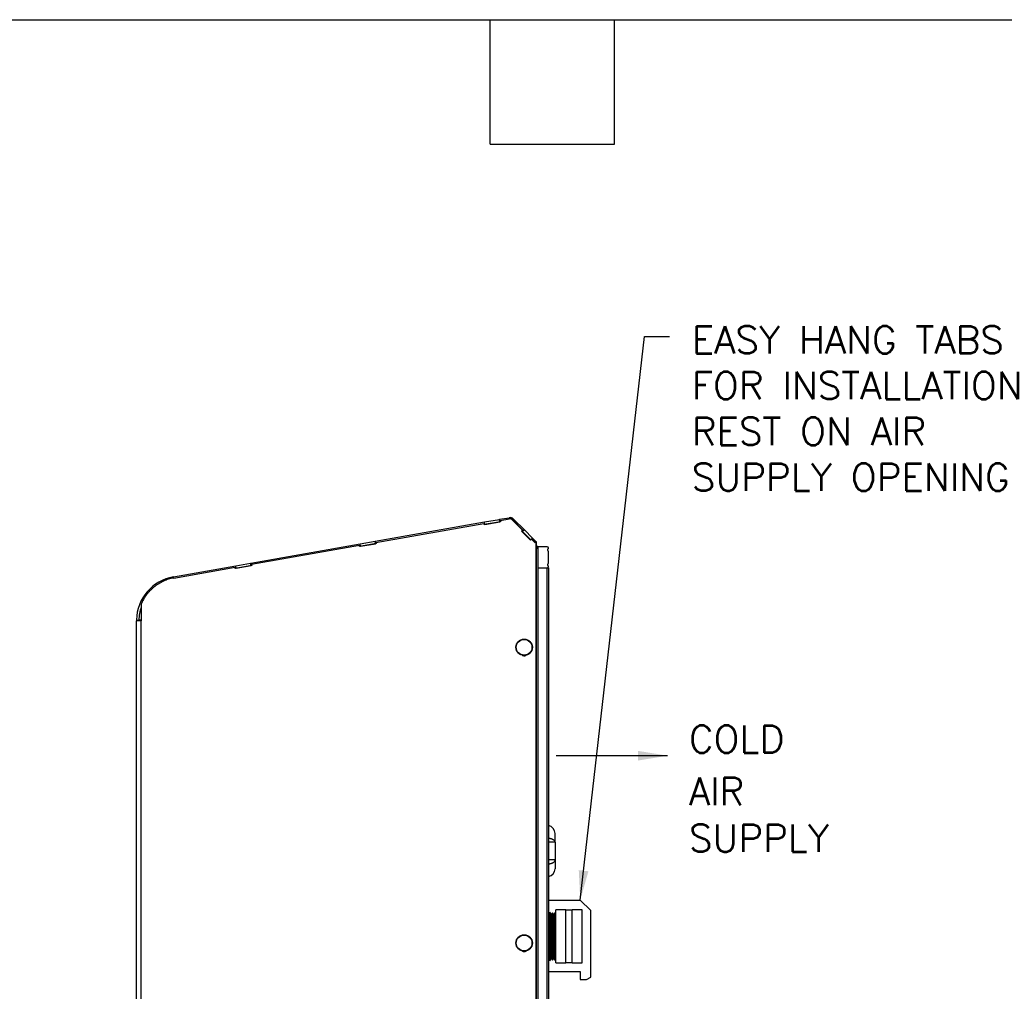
# Model space of a CAD drawing. Header units: inches. Extents: x -1 to 102, y 3 to 82.
# Tile 10 of 19: x 38 to 61, y 59 to 82. Entities that reach past the tile are written whole.
import ezdxf
from ezdxf.enums import TextEntityAlignment as Align

# ---------------------------------------------------------------- set-up
doc = ezdxf.new("R2010")
doc.units = ezdxf.units.IN
doc.header["$LTSCALE"] = 12
doc.header["$MEASUREMENT"] = 0
doc.linetypes.add('SLD-Solid', pattern=[0])
for name, color, linetype, lineweight in [('DIMENSIONS', 140, 'SLD-Solid', 25), ('TEXT', 140, 'SLD-Solid', 25), ('TEXT @ 1', 140, 'SLD-Solid', 25)]:
    doc.layers.add(name, color=color, linetype=linetype, lineweight=lineweight)
doc.styles.add('ROMANS', font='romans.shx')
doc.dimstyles.new('FSTD1', dxfattribs={"dimtxt": 0.65, "dimasz": 0.7, "dimexe": 0.5, "dimexo": 0.5, "dimgap": 0.25, "dimtad": 1, "dimzin": 1, "dimdsep": 46, "dimtxsty": 'ROMANS', "dimcen": 0.5, "dimadec": 0, "dimazin": 0, "dimtfac": 1, "dimtmove": 0, "dimatfit": 3, "dimfxl": 0, "dimtolj": 1, "dimarcsym": 0})

msp = doc.modelspace()

# ---------------------------------------------------------------- linework, layer by layer
for p, q in [((46.085, 69.226), (48.672, 69.683)), ((46.104, 69.2), (48.656, 69.65)), ((48.661, 69.62), (48.656, 69.65)), ((48.661, 69.65), (48.656, 69.65)), ((49.053, 69.689), (48.661, 69.62)), ((48.666, 69.621), (48.661, 69.65)), ((48.672, 69.683), (49.025, 69.745)), ((48.682, 69.626), (48.672, 69.683)), ((48.682, 69.626), (49.035, 69.688)), ((49.025, 69.745), (49.028, 69.746)), ((49.035, 69.688), (49.025, 69.745)), ((49.028, 69.746), (49.254, 69.785)), ((49.028, 69.746), (49.038, 69.688)), ((49.035, 69.688), (49.038, 69.688)), ((49.053, 69.691), (49.038, 69.688)), ((49.048, 69.719), (49.254, 69.756)), ((49.048, 69.719), (49.053, 69.689)), ((49.274, 69.757), (49.269, 69.757)), ((49.335, 69.732), (49.33, 69.732)), ((49.33, 69.732), (49.572, 69.489)), ((49.335, 69.732), (49.577, 69.489)), ((49.356, 69.753), (49.614, 69.495)), ((48.682, 69.626), (48.665, 69.623)), ((49.572, 69.489), (49.55, 69.467)), ((49.555, 69.467), (49.55, 69.467)), ((49.55, 69.467), (49.762, 69.255)), ((49.577, 69.489), (49.555, 69.467)), ((49.555, 69.467), (49.764, 69.258)), ((49.573, 69.454), (49.558, 69.47)), ((49.577, 69.489), (49.572, 69.489)), ((49.614, 69.495), (49.573, 69.454)), ((49.573, 69.454), (49.767, 69.261)), ((49.614, 69.495), (49.808, 69.301)), ((45.728, 69.164), (46.082, 69.226)), ((46.092, 69.169), (46.082, 69.226)), ((46.082, 69.226), (46.085, 69.226)), ((46.085, 69.226), (46.095, 69.169)), ((46.104, 69.2), (46.11, 69.17)), ((49.762, 69.255), (49.784, 69.278)), ((49.784, 69.278), (49.869, 69.192)), ((49.789, 69.278), (49.784, 69.278)), ((49.808, 69.301), (49.785, 69.278)), ((49.788, 69.278), (49.81, 69.3)), ((49.789, 69.278), (49.872, 69.195)), ((49.808, 69.301), (49.81, 69.3)), ((49.81, 69.3), (49.896, 69.214)), ((49.869, 69.192), (49.891, 69.214)), ((49.896, 69.214), (49.891, 69.214)), ((49.896, 37.768), (49.896, 69.214)), ((49.901, 69.214), (49.896, 69.214)), ((49.901, 37.768), (49.901, 69.214)), ((43.141, 68.707), (45.728, 69.164)), ((43.161, 68.681), (45.712, 69.131)), ((45.717, 69.101), (45.712, 69.131)), ((45.717, 69.131), (45.712, 69.131)), ((46.11, 69.17), (45.717, 69.101)), ((45.722, 69.102), (45.717, 69.131)), ((45.739, 69.107), (45.722, 69.104)), ((45.739, 69.107), (45.728, 69.164)), ((45.739, 69.107), (46.092, 69.169)), ((46.092, 69.169), (46.095, 69.169)), ((46.109, 69.172), (46.095, 69.169)), ((49.901, 69.127), (49.91, 69.118)), ((49.901, 69.11), (49.91, 69.118)), ((49.901, 69.076), (49.93, 69.088)), ((49.937, 69.053), (49.901, 69.053)), ((49.93, 69.088), (49.91, 69.118)), ((49.937, 69.097), (49.937, 68.597)), ((50.157, 69.097), (49.937, 69.097)), ((49.937, 69.053), (49.937, 38.449)), ((50.187, 68.715), (50.187, 68.978)), ((41.313, 68.385), (42.785, 68.645)), ((41.319, 68.357), (42.769, 68.612)), ((42.774, 68.582), (42.769, 68.612)), ((42.774, 68.612), (42.769, 68.612)), ((43.166, 68.651), (42.774, 68.582)), ((42.779, 68.583), (42.774, 68.612)), ((42.795, 68.588), (42.778, 68.585)), ((42.785, 68.645), (43.138, 68.707)), ((42.795, 68.588), (42.785, 68.645)), ((42.795, 68.588), (43.148, 68.65)), ((43.148, 68.65), (43.138, 68.707)), ((43.138, 68.707), (43.141, 68.707)), ((43.141, 68.707), (43.151, 68.65)), ((43.148, 68.65), (43.151, 68.65)), ((43.166, 68.653), (43.151, 68.65)), ((43.161, 68.681), (43.166, 68.651)), ((49.937, 68.597), (50.157, 68.597)), ((49.937, 68.597), (50.157, 68.597)), ((49.937, 68.597), (49.937, 38.449)), ((50.157, 38.356), (50.157, 68.597)), ((50.157, 68.597), (50.187, 68.597)), ((50.187, 68.597), (50.187, 38.356)), ((40.55, 67.737), (40.55, 67.343)), ((40.436, 67.364), (40.494, 67.363)), ((40.436, 37.768), (40.436, 67.343)), ((40.545, 67.343), (40.436, 67.343)), ((40.55, 67.36), (40.494, 67.36)), ((40.494, 67.343), (40.494, 67.36)), ((40.545, 37.768), (40.545, 67.343)), ((40.55, 67.343), (40.545, 67.343)), ((50.343, 62.102), (50.343, 62.311)), ((50.343, 62.102), (50.187, 62.102)), ((50.343, 62.102), (50.343, 61.684)), ((50.343, 61.684), (50.187, 61.684)), ((50.343, 61.684), (50.343, 61.475)), ((50.187, 60.734), (50.937, 60.734)), ((51.187, 60.484), (50.937, 60.734)), ((50.228, 60.44), (50.187, 60.426)), ((50.228, 59.307), (50.228, 60.44)), ((50.251, 60.392), (50.228, 60.44)), ((50.281, 60.436), (50.251, 60.392)), ((50.251, 59.356), (50.251, 60.392)), ((50.281, 59.311), (50.281, 60.436)), ((50.304, 60.388), (50.281, 60.436)), ((50.331, 60.434), (50.304, 60.388)), ((50.304, 59.36), (50.304, 60.388)), ((50.331, 59.313), (50.331, 60.434)), ((50.358, 60.388), (50.331, 60.434)), ((50.358, 59.247), (50.358, 60.501)), ((50.595, 60.501), (50.358, 60.501)), ((50.595, 59.247), (50.595, 60.501)), ((50.745, 60.492), (50.595, 60.492)), ((50.745, 59.247), (50.745, 60.501)), ((50.983, 60.501), (50.745, 60.501)), ((50.983, 59.247), (50.983, 60.501)), ((51.187, 58.913), (51.187, 60.484)), ((50.187, 59.321), (50.228, 59.307)), ((50.228, 59.307), (50.251, 59.356)), ((50.251, 59.356), (50.281, 59.311)), ((50.281, 59.311), (50.304, 59.36)), ((50.304, 59.36), (50.331, 59.313)), ((50.331, 59.313), (50.358, 59.36)), ((50.358, 59.247), (50.595, 59.247)), ((50.595, 59.256), (50.745, 59.256)), ((50.745, 59.247), (50.983, 59.247)), ((50.187, 59.043), (50.937, 59.043)), ((50.187, 59.043), (50.937, 59.043)), ((50.937, 59.043), (50.937, 58.855)), ((50.937, 58.855), (51.087, 58.855)), ((50.937, 58.855), (50.937, 58.855)), ((50.937, 58.855), (51.087, 58.855)), ((51.087, 58.855), (51.187, 58.913)), ((51.087, 58.855), (51.087, 58.856))]:
    msp.add_line(p, q)
for centre in [(49.61, 66.718), (49.61, 59.718)]:
    msp.add_circle(centre, 0.194)
for centre, radius, start, end in [((49.274, 69.671), 0.116, 45, 100), ((49.844, 69.053), 0.093, 0, 22.5), ((50.157, 69.067), 0.03, 0, 90), ((50.187, 69.024), 0.0247, 120, 236.7374), ((50.157, 68.978), 0.03, 0, 56.7374), ((50.162, 69.067), 0.0247, 300, 0), ((50.157, 68.627), 0.03, 270, 0), ((50.187, 68.669), 0.0247, 123.2626, 240), ((50.157, 68.715), 0.03, 303.2626, 0), ((50.162, 68.627), 0.0247, 0, 60), ((41.497, 67.34), 1.061, 99.9558, 178.7042), ((41.477, 67.35), 0.983, 160.5737, 179.4598), ((41.497, 67.333), 1.003, 160.7345, 178.2858), ((41.494, 67.343), 1.058, 178.854, 180), ((50.155, 62.311), 0.188, 0, 80.1998), ((50.155, 61.475), 0.188, 279.8002, 0)]:
    msp.add_arc(centre, radius, start, end)
for centre in [(49.609, 66.718), (49.609, 59.718)]:
    msp.add_ellipse(centre, major_axis=(0, -0.187), ratio=0.996195)
for points, weights in [([(49.33, 69.732), (49.298, 69.764), (49.254, 69.756)], [1, 0.887600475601, 1]), ([(49.335, 69.732), (49.31, 69.757), (49.274, 69.757)], [1, 0.924243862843, 1]), ([(41.319, 68.357), (40.765, 68.259), (40.55, 67.737)], [1, 0.876577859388, 1]), ([(49.565, 66.529), (49.61, 66.506), (49.655, 66.528)], [1, 0.89193643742, 1]), ([(49.573, 66.528), (49.592, 66.518), (49.614, 66.518)], [1, 0.977303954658, 1]), ([(50.343, 62.102), (50.343, 62.181), (50.187, 62.194)], [1, 0.764922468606, 1]), ([(50.187, 61.591), (50.343, 61.604), (50.343, 61.684)], [1, 0.764922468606, 1]), ([(49.565, 59.529), (49.611, 59.505), (49.657, 59.529)], [1, 0.888029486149, 1]), ([(49.573, 59.528), (49.592, 59.518), (49.614, 59.518)], [1, 0.977303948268, 1])]:
    msp.add_rational_spline(points, weights, degree=2)
at = {"layer": 'TEXT'}
for p, q in [((-1.239, 81.572), (101.792, 81.572)), ((48.804, 78.628), (48.804, 81.572)), ((51.748, 78.628), (51.748, 81.572)), ((48.804, 78.628), (51.748, 78.628))]:
    msp.add_line(p, q, dxfattribs=at)

# ---------------------------------------------------------------- texts
at = {"layer": 'DIMENSIONS', "style": 'ROMANS'}
for s, p in [('COLD', (53.506, 64.869)), ('AIR', (53.506, 63.633)), ('SUPPLY', (53.506, 62.526))]:
    msp.add_text(s, height=0.65, dxfattribs=at).set_placement(p, align=Align.TOP_LEFT)
at = {"layer": 'TEXT', "insert": (53.575, 74.321), "char_height": 0.65, "attachment_point": 1, "style": 'ROMANS'}
msp.add_mtext_dynamic_manual_height_columns('EASY HANG TABS\\PFOR INSTALLATION\\PREST ON AIR\\PSUPPLY OPENING', width=9.32174, gutter_width=1, heights=[0], dxfattribs=at)

# ---------------------------------------------------------------- leaders
at = {"layer": 'TEXT @ 1'}
for points in [[(50.937, 60.734), (52.455, 74.072), (53.049, 74.072)], [(53.001, 64.152), (50.367, 64.147)]]:
    msp.add_leader(points, dimstyle='FSTD1', override={"dimscale": 1}, dxfattribs=at)

doc.saveas('drawing.dxf')
